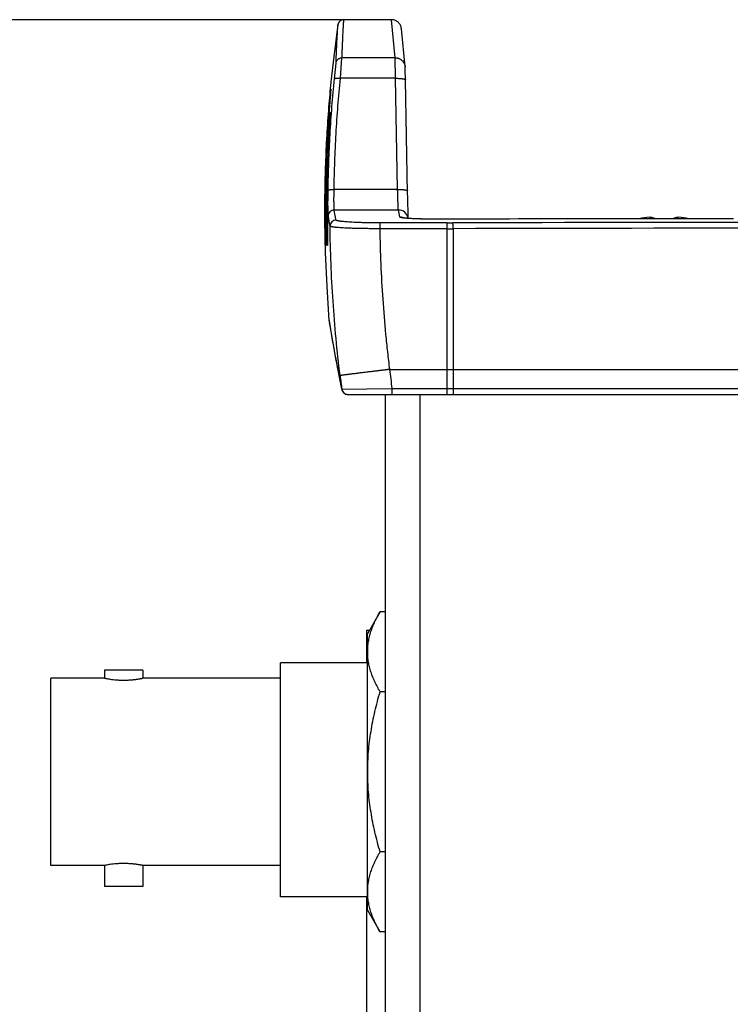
# Model space of a CAD drawing. Header units: inches. Extents: x 0 to 34, y 0 to 22.
# Tile 31 of 42: x 20.9 to 22.3, y 10.9 to 12.8. Entities that reach past the tile are written whole.
import ezdxf

# ---------------------------------------------------------------- set-up
doc = ezdxf.new("R2010")
doc.units = ezdxf.units.IN
doc.header["$LTSCALE"] = 1.87
doc.header["$MEASUREMENT"] = 0
doc.layers.get('0').update_dxf_attribs({"linetype": 'CONTINUOUS'})
doc.layers.add('DIMENSIONS', color=7, linetype='CONTINUOUS')
doc.styles.get("Standard").update_dxf_attribs({"font": 'txt', "width": 0.8})
doc.dimstyles.new('DIMSTYLE_1', dxfattribs={"dimtxt": 0.125, "dimasz": 0.18, "dimexe": 0.18, "dimexo": 0.0625, "dimgap": 0.09, "dimtad": 0, "dimtih": 1, "dimtoh": 1, "dimdec": 3, "dimzin": 4, "dimdsep": 46, "dimtxsty": 'STANDARD', "dimblk": '_FILLED', "dimblk1": '_FILLED', "dimblk2": '_FILLED', "dimcen": 0.09, "dimadec": 0, "dimazin": 0, "dimtp": 0.01, "dimtm": 0.01, "dimtfac": 1, "dimtdec": 3, "dimtofl": 0, "dimtmove": 0, "dimatfit": 3, "dimldrblk": '_FILLED', "dimfxl": 1, "dimtolj": 1, "dimtzin": 4, "dimarcsym": 0})

# ---------------------------------------------------------------- blocks, each defined once
blk = doc.blocks.new('_FILLED')
at = {"color": 0, "linetype": 'BYBLOCK'}
blk.add_solid([(0, 0), (-1, 0.174), (-1, -0.174)], dxfattribs=at)
blk = doc.blocks.new('*D0')
at = {"layer": 'DIMENSIONS', "color": 2, "linetype": 'CONTINUOUS'}
for p, q in [((21.5557, 12.8294), (19.3005, 12.8294)), ((19.4255, 12.8294), (19.4255, 7.8837)), ((19.4255, 3.5924), (19.4255, 7.6337)), ((21.5557, 3.5924), (19.3005, 3.5924))]:
    blk.add_line(p, q, dxfattribs=at)
at = {"layer": 'DIMENSIONS', "color": 2, "linetype": 'CONTINUOUS', "xscale": 0.18, "yscale": 0.18, "zscale": 0.18}
for p, rotation in [((19.4255, 12.8294), 90), ((19.4255, 3.5924), 270)]:
    blk.add_blockref('_FILLED', p, dxfattribs=dict(at, rotation=rotation))
at = {"layer": 'DIMENSIONS', "color": 2, "linetype": 'CONTINUOUS', "insert": (19.4255, 7.8212), "char_height": 0.125, "width": 1.425, "attachment_point": 2, "line_spacing_factor": 0.9}
blk.add_mtext('9.237{\\Ftxt.shx;\\W1.000000;\\H0.125000; }[234.62]', dxfattribs=at)

msp = doc.modelspace()

# ---------------------------------------------------------------- linework, layer by layer
at = {"color": 7, "linetype": 'CONTINUOUS'}
for p, q in [((21.6107, 12.8294), (21.5154, 12.8294)), ((21.6182, 12.7532), (21.6107, 12.8294)), ((21.6382, 12.7352), (21.6306, 12.8114)), ((21.5086, 12.7121), (21.5117, 12.7532)), ((21.6182, 12.7532), (21.5117, 12.7532)), ((21.6189, 12.7121), (21.6182, 12.7532)), ((21.4967, 12.7113), (21.4998, 12.7426)), ((21.6382, 12.7349), (21.6381, 12.7352)), ((21.6382, 12.7346), (21.6382, 12.7349)), ((21.6382, 12.7343), (21.6382, 12.7346)), ((21.6383, 12.7331), (21.6382, 12.7341)), ((21.6383, 12.7326), (21.6383, 12.7333)), ((21.6383, 12.7315), (21.6383, 12.7326)), ((21.6189, 12.7121), (21.5086, 12.7121)), ((21.6231, 12.4897), (21.6189, 12.7121)), ((21.6384, 12.7294), (21.6383, 12.7315)), ((21.6385, 12.7246), (21.6384, 12.7294)), ((21.6388, 12.7141), (21.6385, 12.7246)), ((21.6389, 12.709), (21.6388, 12.7141)), ((21.4895, 12.7045), (21.4894, 12.7038)), ((21.4894, 12.704), (21.4894, 12.7038)), ((21.4895, 12.705), (21.4895, 12.705)), ((21.4895, 12.705), (21.4895, 12.7045)), ((21.4895, 12.7049), (21.4895, 12.7048)), ((21.6432, 12.4823), (21.6389, 12.709)), ((21.4881, 12.6735), (21.4875, 12.6669)), ((21.4884, 12.6776), (21.4881, 12.6735)), ((21.4889, 12.6829), (21.4884, 12.6776)), ((21.4889, 12.687), (21.4889, 12.6873)), ((21.4889, 12.6867), (21.4889, 12.687)), ((21.4889, 12.6866), (21.4889, 12.6867)), ((21.4891, 12.6891), (21.4893, 12.6905)), ((21.4891, 12.689), (21.4891, 12.6891)), ((21.4893, 12.6905), (21.4892, 12.6889)), ((21.4892, 12.6889), (21.4892, 12.687)), ((21.4893, 12.6881), (21.4892, 12.6874)), ((21.4893, 12.6905), (21.4893, 12.6889)), ((21.4893, 12.6889), (21.4893, 12.6881)), ((21.4875, 12.6669), (21.4871, 12.6621)), ((21.4849, 12.6403), (21.4854, 12.6402)), ((21.4855, 12.6404), (21.4853, 12.6379)), ((21.4856, 12.6426), (21.4855, 12.6404)), ((21.4857, 12.644), (21.4856, 12.6426)), ((21.4858, 12.6451), (21.4857, 12.644)), ((21.4863, 12.6511), (21.4858, 12.6451)), ((21.4891, 12.6383), (21.4875, 12.6113)), ((21.4888, 12.6335), (21.4881, 12.6215)), ((21.4885, 12.6387), (21.4889, 12.643)), ((21.489, 12.6367), (21.4888, 12.6335)), ((21.4889, 12.6431), (21.4891, 12.6448)), ((21.4889, 12.643), (21.4889, 12.6431)), ((21.489, 12.6377), (21.489, 12.6367)), ((21.4891, 12.6446), (21.4891, 12.643)), ((21.4891, 12.6446), (21.4891, 12.6431)), ((21.4891, 12.643), (21.4891, 12.6385)), ((21.4891, 12.643), (21.4891, 12.6399)), ((21.4891, 12.6399), (21.4891, 12.6388)), ((21.4891, 12.6388), (21.4891, 12.6386)), ((21.4891, 12.6386), (21.4891, 12.6385)), ((21.4891, 12.6386), (21.4891, 12.6384)), ((21.4891, 12.6385), (21.4891, 12.6383)), ((21.4854, 12.5945), (21.4865, 12.5944)), ((21.4875, 12.6118), (21.4862, 12.5898)), ((21.4875, 12.6113), (21.487, 12.6037)), ((21.4864, 12.5933), (21.4862, 12.5898)), ((21.4864, 12.5934), (21.4864, 12.5933)), ((21.48, 12.54), (21.4797, 12.5334)), ((21.6231, 12.4897), (21.4959, 12.4897)), ((21.6434, 12.4692), (21.6431, 12.4866)), ((21.6437, 12.4585), (21.6434, 12.4692)), ((21.6439, 12.45), (21.6437, 12.4585)), ((21.6247, 12.4485), (21.4961, 12.4485)), ((21.6441, 12.4424), (21.6439, 12.45)), ((21.6442, 12.4372), (21.6441, 12.4424)), ((21.6444, 12.4342), (21.6442, 12.4372)), ((21.4779, 12.4274), (21.4784, 12.4274)), ((21.4784, 12.4274), (21.4784, 12.4267)), ((21.4784, 12.4267), (21.479, 12.3802)), ((21.4813, 12.4275), (21.4824, 12.4275)), ((21.4824, 12.4275), (21.4824, 12.4273)), ((21.588, 12.411), (21.588, 12.4227)), ((21.7226, 12.4227), (21.588, 12.4227)), ((21.6444, 12.4317), (21.6442, 12.4325)), ((21.6444, 12.4328), (21.6444, 12.4342)), ((21.6445, 12.4317), (21.6444, 12.4328)), ((21.655, 12.4311), (21.6512, 12.4313)), ((21.6593, 12.4309), (21.655, 12.4311)), ((21.6644, 12.4307), (21.6593, 12.4309)), ((21.6702, 12.4305), (21.6644, 12.4307)), ((21.7016, 12.4301), (21.7016, 12.4302)), ((21.7226, 12.0794), (21.7226, 12.4227)), ((22.0889, 12.4309), (21.895, 12.4306)), ((22.2891, 12.431), (22.0889, 12.4309)), ((22.2824, 12.431), (22.2824, 12.431)), ((22.2882, 12.431), (22.2824, 12.431)), ((22.2882, 12.431), (22.2882, 12.431)), ((21.4826, 12.4064), (21.4827, 12.3988)), ((21.4827, 12.3988), (21.483, 12.379)), ((21.7226, 12.411), (21.588, 12.411)), ((21.7342, 12.411), (21.7345, 12.1294)), ((21.4789, 12.3771), (21.4788, 12.3775)), ((21.4791, 12.3771), (21.4789, 12.3771)), ((21.4791, 12.3781), (21.4791, 12.3771)), ((21.4829, 12.3772), (21.4825, 12.3772)), ((21.483, 12.379), (21.4829, 12.3772)), ((21.4829, 12.3787), (21.4829, 12.3787)), ((21.4857, 12.2276), (21.4858, 12.2269)), ((21.4858, 12.2269), (21.4858, 12.2268)), ((21.4858, 12.2269), (21.4859, 12.2265)), ((21.4858, 12.2268), (21.4858, 12.2267)), ((21.4858, 12.2267), (21.4866, 12.2221)), ((21.4863, 12.2235), (21.4875, 12.2164)), ((21.4875, 12.2164), (21.4888, 12.2085)), ((21.502, 12.1352), (21.5061, 12.114)), ((21.6074, 12.1294), (23.351, 12.1294)), ((21.7345, 12.1294), (21.7344, 12.0912)), ((21.5061, 12.114), (21.5109, 12.0906)), ((21.5107, 12.0915), (21.5109, 12.0906)), ((21.5107, 12.0915), (21.5109, 12.0906)), ((21.5109, 12.0906), (21.5109, 12.0905)), ((21.5109, 12.0906), (21.5111, 12.0901)), ((21.5109, 12.0905), (21.5111, 12.0897)), ((21.5111, 12.0901), (21.5112, 12.0899)), ((21.5111, 12.0897), (21.5112, 12.0893)), ((21.5112, 12.0899), (21.5113, 12.0899)), ((21.5112, 12.0893), (21.5113, 12.089)), ((21.5113, 12.0899), (21.6118, 12.0912)), ((21.5146, 12.083), (21.5153, 12.0823)), ((21.6118, 12.0912), (21.6118, 12.0794)), ((21.6118, 12.0912), (23.351, 12.0912)), ((21.5224, 12.0795), (21.5231, 12.0794)), ((21.5231, 12.0794), (23.439, 12.0794)), ((21.5985, 4.3424), (21.5985, 12.0794)), ((21.6685, 4.3424), (21.6685, 12.0794)), ((21.5879, 11.6444), (21.5625, 11.6004)), ((21.5985, 11.6444), (21.5879, 11.6444)), ((21.5608, 11.6078), (21.5608, 11.5419)), ((21.5608, 11.6078), (21.5668, 11.6078)), ((21.5625, 11.0474), (21.5625, 11.6004)), ((21.3885, 11.0739), (21.3885, 11.5419)), ((21.5625, 11.5419), (21.3885, 11.5419)), ((20.9285, 11.1364), (20.9285, 11.5114)), ((21.0361, 11.5114), (20.9285, 11.5114)), ((21.036, 11.5272), (21.036, 11.5114)), ((21.113, 11.5272), (21.036, 11.5272)), ((21.113, 11.5272), (21.113, 11.5114)), ((21.3885, 11.5114), (21.113, 11.5114)), ((21.5985, 11.4842), (21.5879, 11.4842)), ((21.5985, 11.1637), (21.5879, 11.1637)), ((21.0361, 11.1364), (20.9285, 11.1364)), ((21.036, 11.1364), (21.036, 11.0947)), ((21.113, 11.1364), (21.113, 11.0947)), ((21.3885, 11.1364), (21.113, 11.1364)), ((21.113, 11.0947), (21.036, 11.0947)), ((21.5625, 11.0739), (21.3885, 11.0739)), ((21.5608, 11.0739), (21.5608, 10.5419)), ((21.5879, 11.0035), (21.5625, 11.0474)), ((21.5985, 11.0035), (21.5879, 11.0035))]:
    msp.add_line(p, q, dxfattribs=at)
for points in [[(21.5035, 12.8192), (21.4951, 12.7558), (21.4895, 12.705)], [(21.5154, 12.8294), (21.515, 12.8294), (21.5145, 12.8294), (21.5139, 12.8293), (21.5133, 12.8293), (21.5128, 12.8291), (21.5123, 12.829), (21.5117, 12.8289), (21.5112, 12.8287), (21.5108, 12.8285), (21.5103, 12.8283), (21.5098, 12.8281), (21.5094, 12.8278), (21.509, 12.8276), (21.5086, 12.8273), (21.5082, 12.827), (21.5078, 12.8268), (21.5075, 12.8265), (21.5072, 12.8262), (21.5068, 12.8259), (21.5066, 12.8256), (21.5063, 12.8252), (21.506, 12.8249), (21.5058, 12.8246), (21.5056, 12.8243), (21.5053, 12.824), (21.5051, 12.8237), (21.505, 12.8234), (21.5048, 12.8231), (21.5046, 12.8228), (21.5045, 12.8225), (21.5044, 12.8222), (21.5042, 12.8219), (21.5041, 12.8216), (21.504, 12.8213), (21.5039, 12.821), (21.5039, 12.8208), (21.5038, 12.8205), (21.5037, 12.8202), (21.5037, 12.82), (21.5036, 12.8197), (21.5036, 12.8195), (21.5035, 12.8193), (21.5035, 12.8192)], [(21.6306, 12.8114), (21.6304, 12.8132), (21.6299, 12.8149), (21.6294, 12.8165), (21.6287, 12.8182), (21.6279, 12.8197), (21.6269, 12.8212), (21.6258, 12.8226), (21.6246, 12.8238), (21.6233, 12.825), (21.6218, 12.826), (21.6203, 12.827), (21.6188, 12.8277), (21.6171, 12.8284), (21.6154, 12.8289), (21.6137, 12.8292), (21.6119, 12.8294), (21.6107, 12.8294)], [(21.6382, 12.7338), (21.6382, 12.7341), (21.6382, 12.7344)], [(21.4853, 12.6379), (21.482, 12.5861), (21.4797, 12.5334), (21.4785, 12.4804), (21.4784, 12.4274)], [(21.4891, 12.6383), (21.4891, 12.6379), (21.489, 12.6377)], [(21.4881, 12.6215), (21.488, 12.6201), (21.4875, 12.6118)], [(21.4862, 12.5898), (21.4839, 12.5363), (21.4826, 12.4819), (21.4824, 12.4275)], [(21.6512, 12.4313), (21.6479, 12.4315), (21.6464, 12.4316), (21.6451, 12.4317), (21.6438, 12.4318), (21.6425, 12.4319), (21.6414, 12.432), (21.6404, 12.4321), (21.6394, 12.4322), (21.6385, 12.4322), (21.6377, 12.4323), (21.637, 12.4324), (21.6364, 12.4325), (21.6358, 12.4326), (21.6353, 12.4326), (21.6349, 12.4327), (21.6346, 12.4328), (21.6343, 12.4328), (21.6342, 12.4328), (21.6341, 12.4328)], [(21.6979, 12.4302), (21.6934, 12.4302), (21.689, 12.4302), (21.6847, 12.4302), (21.6807, 12.4303), (21.6769, 12.4304), (21.6735, 12.4304), (21.6702, 12.4305)], [(21.895, 12.4306), (21.6978, 12.4302), (21.6933, 12.4302)], [(22.2954, 12.4309), (22.2944, 12.4309), (22.2933, 12.431), (22.2923, 12.431), (22.2912, 12.431), (22.2902, 12.431), (22.2891, 12.431)], [(21.4777, 12.377), (21.4781, 12.3632), (21.4811, 12.2956), (21.4857, 12.2276)], [(21.4857, 12.2276), (21.4857, 12.2275), (21.4857, 12.2273), (21.4858, 12.2272), (21.4858, 12.2271), (21.4858, 12.227), (21.4858, 12.2269), (21.4858, 12.2269)], [(21.4875, 12.2165), (21.4888, 12.2085), (21.4905, 12.1983)], [(21.4905, 12.1983), (21.4926, 12.1859), (21.4953, 12.1712), (21.4983, 12.1543), (21.502, 12.1352)], [(21.4905, 12.1983), (21.4927, 12.1858), (21.4953, 12.1711), (21.4983, 12.1543), (21.502, 12.1352)], [(21.5109, 12.0905), (21.511, 12.0902), (21.511, 12.09), (21.5111, 12.0897)], [(21.5112, 12.0893), (21.5113, 12.089), (21.5113, 12.0888), (21.5114, 12.0886), (21.5115, 12.0883), (21.5115, 12.0881), (21.5116, 12.0878), (21.5118, 12.0875), (21.5119, 12.0871), (21.512, 12.0867), (21.5122, 12.0863), (21.5125, 12.0859), (21.5127, 12.0854), (21.5131, 12.0849), (21.5135, 12.0843)], [(21.5127, 12.0854), (21.5131, 12.0849), (21.5135, 12.0843), (21.514, 12.0836), (21.5146, 12.083), (21.5153, 12.0823), (21.5161, 12.0817)], [(21.5161, 12.0817), (21.5169, 12.0811), (21.5179, 12.0806), (21.5189, 12.0802), (21.52, 12.0798), (21.5212, 12.0796), (21.5224, 12.0795), (21.5231, 12.0794)]]:
    msp.add_lwpolyline(points, dxfattribs=at)
for centre, radius, start, end in [((24.1243, 12.4438), 2.6477, 174.3643, 175.4315), ((21.5094, 12.703), 0.02, 174.3087, 175.3928), ((21.8711, 12.6485), 0.3841, 173.965, 174.2093), ((20.7236, 12.7472), 0.768, 355.194, 355.4699), ((21.5092, 12.6863), 0.02, 174.6728, 177.3343), ((21.3582, 12.6969), 0.1314, 355.5436, 355.8367), ((24.9238, 12.3849), 3.4478, 175.3892, 175.5722), ((24.0931, 12.4472), 2.6154, 175.767, 180.4343), ((24.0656, 12.4488), 2.5872, 175.8079, 176.9608), ((21.5089, 12.6384), 0.0198, 175.7175, 179.539), ((24.1018, 12.4471), 2.6206, 176.7745, 180.428), ((25.8437, 12.3513), 4.364, 176.6845, 176.8203), ((24.0812, 12.448), 2.6029, 176.9611, 177.9739), ((24.0827, 12.4479), 2.6004, 176.8716, 178.0545), ((24.101, 12.4473), 2.6187, 178.0546, 179.2409), ((24.1062, 12.4472), 2.6279, 178.1194, 179.2734), ((24.1273, 12.4469), 2.649, 179.2735, 180.4215), ((24.1266, 12.4469), 2.6442, 179.24, 180.4199), ((21.4961, 12.4365), 0.012, 89.9951, 180.1714), ((18.9104, 11.9527), 2.6188, 10.1919, 10.6438), ((18.9063, 11.9601), 2.6354, 10.2326, 10.6799), ((20.4501, 12.2102), 1.1984, 10.7778, 11.4684), ((21.6247, 12.4285), 0.02, 11.5361, 90.0542), ((26.1166, 12.4616), 4.6343, 180.4238, 180.6823), ((21.4998, 12.4162), 0.012, 89.9832, 180.5581), ((21.6275, 12.4143), 0.02, 70.2775, 90.0382), ((21.6275, 12.4143), 0.02, 66.4684, 70.126), ((21.7226, 16.6828), 4.2601, 270, 270.1497), ((22.4485, -262.5081), 274.9317, 89.851026, 90.148974), ((22.1368, 12.2946), 0.1396, 93.8148, 102.5605), ((22.1763, 12.2947), 0.1396, 77.6012, 86.1857), ((22.2884, 12.3219), 0.1091, 89.5536, 90.0859), ((21.7226, 17.0454), 4.6344, 270, 270.1435), ((22.4485, -262.2777), 274.6897, 89.850994, 90.149006), ((21.4977, 12.3776), 0.02, 181.2925, 181.4969), ((21.5399, 12.3806), 0.0612, 182.337, 182.8795), ((21.4989, 12.3776), 0.02, 172.5816, 181.4988), ((21.1727, 12.3754), 0.3063, 0.5076, 0.8891), ((21.4991, 12.3776), 0.02, 178.6886, 181.4963), ((21.5025, 12.3777), 0.02, 168.5266, 177.0857), ((21.5025, 12.3777), 0.02, 177.086, 181.4984), ((21.5029, 12.3777), 0.02, 176.1977, 177.1301), ((21.5029, 12.3777), 0.02, 177.1304, 181.496), ((24.3651, 12.6869), 2.9158, 189.0854, 191.7816), ((24.4092, 12.4657), 2.8224, 186.8427, 187.6246), ((24.3776, 12.4634), 2.8905, 186.8838, 187.4255), ((21.5231, 12.0914), 0.012, 187.4333, 269.9985), ((21.5232, 12.0914), 0.012, 187.4289, 269.9829)]:
    msp.add_arc(centre, radius, start, end, dxfattribs=at)
for points, knots in [([(21.4998, 12.7426), (21.5, 12.7486), (21.5003, 12.7573), (21.5008, 12.7684), (21.5012, 12.7759), (21.5015, 12.7828), (21.5018, 12.7891), (21.5021, 12.7947), (21.5024, 12.7998), (21.5026, 12.8043), (21.5028, 12.8077), (21.503, 12.8101), (21.5031, 12.8116), (21.5031, 12.8131), (21.5032, 12.8143), (21.5033, 12.8154), (21.5034, 12.8164), (21.5034, 12.8171), (21.5034, 12.8176), (21.5034, 12.818), (21.5035, 12.8182), (21.5035, 12.8185), (21.5035, 12.8187), (21.5035, 12.8189), (21.5035, 12.819), (21.5035, 12.819), (21.5035, 12.8191), (21.5035, 12.8191), (21.5035, 12.8191), (21.5035, 12.8192), (21.5035, 12.8192), (21.5035, 12.8192)], [0, 0, 0, 0, 0.234105, 0.339503, 0.437124, 0.526962, 0.609009, 0.683258, 0.749705, 0.808349, 0.859184, 0.881673, 0.902208, 0.920788, 0.937413, 0.952082, 0.964796, 0.975553, 0.980198, 0.984354, 0.988022, 0.9912, 0.993889, 0.996089, 0.9978, 0.998472, 0.999022, 0.99945, 0.999756, 0.999939, 1, 1, 1, 1]), ([(21.5117, 12.7532), (21.5118, 12.7563), (21.5121, 12.7622), (21.5124, 12.7709), (21.5127, 12.7789), (21.5131, 12.7863), (21.5134, 12.7932), (21.5137, 12.7994), (21.514, 12.8051), (21.5142, 12.8094), (21.5144, 12.8126), (21.5145, 12.8148), (21.5146, 12.8168), (21.5147, 12.8187), (21.5148, 12.8204), (21.5149, 12.8219), (21.515, 12.8234), (21.5151, 12.8246), (21.5152, 12.8256), (21.5152, 12.8263), (21.5152, 12.8267), (21.5153, 12.8272), (21.5153, 12.8276), (21.5153, 12.8279), (21.5153, 12.8282), (21.5153, 12.8285), (21.5154, 12.8287), (21.5154, 12.8289), (21.5154, 12.829), (21.5154, 12.8291), (21.5154, 12.8291), (21.5154, 12.8292), (21.5154, 12.8293), (21.5154, 12.8293), (21.5154, 12.8294), (21.5154, 12.8294), (21.5154, 12.8294), (21.5154, 12.8294), (21.5154, 12.8294), (21.5154, 12.8294), (21.5154, 12.8294), (21.5154, 12.8294), (21.5154, 12.8294), (21.5154, 12.8294), (21.5154, 12.8294), (21.5154, 12.8294), (21.5154, 12.8294)], [0, 0, 0, 0, 0.120939, 0.234112, 0.339511, 0.437132, 0.526968, 0.609013, 0.683262, 0.74971, 0.780007, 0.808353, 0.834746, 0.859186, 0.881673, 0.902206, 0.920785, 0.93741, 0.952079, 0.95868, 0.964792, 0.970415, 0.97555, 0.980195, 0.984352, 0.988019, 0.991198, 0.992604, 0.993887, 0.995049, 0.996088, 0.997005, 0.997799, 0.998472, 0.999022, 0.999251, 0.99945, 0.999618, 0.999755, 0.999862, 0.999904, 0.999939, 0.999966, 0.999985, 0.999996, 1, 1, 1, 1]), ([(21.4998, 12.7426), (21.4999, 12.7433), (21.5002, 12.7448), (21.501, 12.7468), (21.5022, 12.7486), (21.5037, 12.7502), (21.5055, 12.7515), (21.5075, 12.7525), (21.5096, 12.7531), (21.511, 12.7532), (21.5117, 12.7532)], [0, 0, 0, 0, 0.124709, 0.249472, 0.37432, 0.49927, 0.624329, 0.749486, 0.87472, 1, 1, 1, 1]), ([(21.6182, 12.7532), (21.6189, 12.7532), (21.6201, 12.7531), (21.6219, 12.7529), (21.6237, 12.7525), (21.6254, 12.7519), (21.6271, 12.7512), (21.6293, 12.75), (21.6317, 12.7481), (21.6338, 12.7459), (21.6352, 12.7439), (21.6361, 12.7423), (21.6369, 12.7406), (21.6375, 12.7389), (21.6379, 12.7371), (21.6381, 12.7359), (21.6381, 12.7353)], [0, 0, 0, 0, 0.062671, 0.125332, 0.187978, 0.250605, 0.31321, 0.37579, 0.500736, 0.625573, 0.68802, 0.750445, 0.812851, 0.875242, 0.937623, 1, 1, 1, 1]), ([(21.4959, 12.4897), (21.4962, 12.5083), (21.4971, 12.5454), (21.4997, 12.6011), (21.5034, 12.6566), (21.5068, 12.6936), (21.5086, 12.7121)], [0, 0, 0, 0, 0.249988, 0.499981, 0.749984, 1, 1, 1, 1]), ([(21.4967, 12.7113), (21.4967, 12.7113), (21.4967, 12.7114), (21.4968, 12.7115), (21.4969, 12.7115), (21.497, 12.7116), (21.4971, 12.7117), (21.4973, 12.7118), (21.4975, 12.7119), (21.4978, 12.712), (21.4982, 12.7121), (21.4988, 12.7122), (21.4995, 12.7123), (21.5003, 12.7123), (21.5012, 12.7124), (21.5021, 12.7124), (21.5031, 12.7124), (21.5045, 12.7124), (21.5064, 12.7123), (21.5079, 12.7122), (21.5086, 12.7121)], [0, 0, 0, 0, 0.008311, 0.017309, 0.027448, 0.039042, 0.05229, 0.067312, 0.084179, 0.102924, 0.146061, 0.196622, 0.254313, 0.318712, 0.389305, 0.465497, 0.54663, 0.631989, 0.812306, 1, 1, 1, 1]), ([(21.6189, 12.7121), (21.6202, 12.7121), (21.6227, 12.7121), (21.6259, 12.712), (21.6283, 12.7119), (21.6299, 12.7117), (21.6315, 12.7116), (21.633, 12.7114), (21.6343, 12.7111), (21.6354, 12.7109), (21.6363, 12.7107), (21.6369, 12.7105), (21.6373, 12.7103), (21.6377, 12.7102), (21.638, 12.71), (21.6383, 12.7099), (21.6385, 12.7097), (21.6387, 12.7095), (21.6388, 12.7094), (21.6389, 12.7092), (21.6389, 12.7091), (21.6389, 12.709)], [0, 0, 0, 0, 0.187753, 0.368429, 0.454016, 0.535376, 0.611771, 0.682521, 0.747013, 0.804714, 0.855195, 0.877631, 0.898162, 0.916782, 0.933502, 0.94836, 0.961431, 0.972849, 0.982831, 0.991718, 1, 1, 1, 1]), ([(21.4839, 12.4878), (21.4842, 12.5065), (21.4851, 12.5438), (21.4877, 12.5997), (21.4915, 12.6555), (21.4948, 12.6927), (21.4967, 12.7113)], [0, 0, 0, 0, 0.249988, 0.499981, 0.749984, 1, 1, 1, 1]), ([(21.4849, 12.6403), (21.485, 12.6415), (21.4852, 12.6439), (21.4856, 12.6488), (21.4862, 12.6568), (21.4869, 12.6655), (21.4876, 12.6736), (21.4881, 12.6787), (21.4885, 12.6829), (21.4888, 12.6855), (21.4889, 12.6866)], [0, 0, 0, 0, 0.079224, 0.15802, 0.312683, 0.599056, 0.72473, 0.834977, 0.927454, 1, 1, 1, 1]), ([(21.4892, 12.6867), (21.4892, 12.6867), (21.4892, 12.6867), (21.4892, 12.6866), (21.4892, 12.6866)], [0, 0, 0, 0, 0.247672, 1, 1, 1, 1]), ([(21.4892, 12.6866), (21.4892, 12.6866), (21.4892, 12.6866), (21.4892, 12.6866), (21.4892, 12.6865)], [0, 0, 0, 0, 0.247995, 1, 1, 1, 1]), ([(21.485, 12.6547), (21.4835, 12.6358), (21.4809, 12.598), (21.4783, 12.5411), (21.4769, 12.4843), (21.4767, 12.4463), (21.4769, 12.4274)], [0, 0, 0, 0, 0.25, 0.5, 0.75, 1, 1, 1, 1]), ([(21.4854, 12.5945), (21.4855, 12.5956), (21.4856, 12.5979), (21.4859, 12.6023), (21.4863, 12.6097), (21.4869, 12.6179), (21.4874, 12.6255), (21.4878, 12.6305), (21.4881, 12.6348), (21.4884, 12.6375), (21.4885, 12.6387)], [0, 0, 0, 0, 0.076093, 0.151843, 0.300983, 0.580715, 0.706377, 0.819468, 0.917934, 1, 1, 1, 1]), ([(21.4891, 12.6384), (21.4891, 12.6384), (21.4891, 12.6384), (21.4891, 12.6383), (21.4891, 12.6383)], [0, 0, 0, 0, 0.248278, 1, 1, 1, 1]), ([(21.4841, 12.4364), (21.4841, 12.4365), (21.4841, 12.4365), (21.4841, 12.4366), (21.4841, 12.4368), (21.4841, 12.437), (21.484, 12.4373), (21.484, 12.4378), (21.484, 12.4385), (21.484, 12.4392), (21.4839, 12.44), (21.4839, 12.441), (21.4839, 12.442), (21.4839, 12.4436), (21.4838, 12.4458), (21.4838, 12.4487), (21.4838, 12.452), (21.4837, 12.4557), (21.4837, 12.4596), (21.4837, 12.4638), (21.4837, 12.4699), (21.4838, 12.4779), (21.4839, 12.4845), (21.4839, 12.4878)], [0, 0, 0, 0, 0.001468, 0.003478, 0.006027, 0.00911, 0.016879, 0.02678, 0.038789, 0.052883, 0.069037, 0.08723, 0.107431, 0.129599, 0.179646, 0.236994, 0.301264, 0.371994, 0.448638, 0.530655, 0.617483, 0.80302, 1, 1, 1, 1]), ([(21.4839, 12.4878), (21.4839, 12.4879), (21.4839, 12.4879), (21.484, 12.488), (21.4841, 12.4881), (21.4842, 12.4882), (21.4843, 12.4883), (21.4845, 12.4884), (21.4847, 12.4885), (21.485, 12.4887), (21.4854, 12.4888), (21.486, 12.489), (21.4867, 12.4891), (21.4875, 12.4893), (21.4884, 12.4894), (21.4893, 12.4895), (21.4903, 12.4896), (21.4917, 12.4897), (21.4936, 12.4897), (21.4951, 12.4897), (21.4959, 12.4897)], [0, 0, 0, 0, 0.008308, 0.017308, 0.027456, 0.039068, 0.052343, 0.067402, 0.084313, 0.10311, 0.14637, 0.19707, 0.254906, 0.319446, 0.390162, 0.466445, 0.547623, 0.632966, 0.813006, 1, 1, 1, 1]), ([(21.4961, 12.4485), (21.4961, 12.4485), (21.4961, 12.4485), (21.4961, 12.4486), (21.4961, 12.4487), (21.4961, 12.4489), (21.496, 12.4492), (21.496, 12.4496), (21.496, 12.4501), (21.496, 12.4507), (21.4959, 12.4513), (21.4959, 12.4521), (21.4959, 12.4529), (21.4959, 12.4542), (21.4958, 12.456), (21.4958, 12.4583), (21.4958, 12.461), (21.4957, 12.4639), (21.4957, 12.467), (21.4957, 12.4704), (21.4957, 12.474), (21.4958, 12.4777), (21.4958, 12.483), (21.4959, 12.487), (21.4959, 12.4897)], [0, 0, 0, 0, 0.001481, 0.003498, 0.006049, 0.009132, 0.01689, 0.026765, 0.038744, 0.052804, 0.068921, 0.087066, 0.107208, 0.129312, 0.179241, 0.236501, 0.300684, 0.371335, 0.447953, 0.529993, 0.616872, 0.707973, 0.802647, 1, 1, 1, 1]), ([(21.6231, 12.4897), (21.6244, 12.4898), (21.6269, 12.4898), (21.6301, 12.4897), (21.6325, 12.4895), (21.6341, 12.4894), (21.6357, 12.4892), (21.6372, 12.489), (21.6385, 12.4888), (21.6396, 12.4885), (21.6405, 12.4883), (21.6411, 12.4881), (21.6415, 12.4879), (21.6419, 12.4878), (21.6422, 12.4876), (21.6425, 12.4875), (21.6427, 12.4873), (21.6429, 12.4872), (21.643, 12.487), (21.6431, 12.4868), (21.6431, 12.4867), (21.6431, 12.4866)], [0, 0, 0, 0, 0.187755, 0.368431, 0.454018, 0.535377, 0.611772, 0.68252, 0.747011, 0.804712, 0.855192, 0.877627, 0.898159, 0.916779, 0.933499, 0.948357, 0.961429, 0.972848, 0.98283, 0.991718, 1, 1, 1, 1]), ([(21.6247, 12.4485), (21.6246, 12.4485), (21.6246, 12.4485), (21.6246, 12.4486), (21.6246, 12.4487), (21.6246, 12.4489), (21.6246, 12.4492), (21.6245, 12.4496), (21.6245, 12.4501), (21.6244, 12.4507), (21.6244, 12.4513), (21.6244, 12.4521), (21.6243, 12.4529), (21.6243, 12.4542), (21.6242, 12.456), (21.6241, 12.4583), (21.624, 12.461), (21.6239, 12.4639), (21.6238, 12.467), (21.6236, 12.4704), (21.6235, 12.4753), (21.6233, 12.4817), (21.6232, 12.487), (21.6231, 12.4897)], [0, 0, 0, 0, 0.001493, 0.003517, 0.006073, 0.009161, 0.01693, 0.026816, 0.038804, 0.052873, 0.068999, 0.087153, 0.107303, 0.129414, 0.179356, 0.236625, 0.300814, 0.371466, 0.448079, 0.530109, 0.616972, 0.802702, 1, 1, 1, 1]), ([(21.4769, 12.4274), (21.4769, 12.4257), (21.4769, 12.4225), (21.477, 12.4176), (21.477, 12.4129), (21.4771, 12.4082), (21.4772, 12.4038), (21.4772, 12.3996), (21.4773, 12.3956), (21.4774, 12.3925), (21.4774, 12.3902), (21.4774, 12.3885), (21.4775, 12.387), (21.4775, 12.3856), (21.4775, 12.3843), (21.4776, 12.3831), (21.4776, 12.3819), (21.4776, 12.3809), (21.4776, 12.38), (21.4777, 12.3794), (21.4777, 12.3789), (21.4777, 12.3786), (21.4777, 12.3783), (21.4777, 12.378), (21.4777, 12.3778), (21.4777, 12.3776), (21.4777, 12.3775), (21.4777, 12.3774), (21.4777, 12.3773), (21.4777, 12.3772), (21.4777, 12.3772), (21.4777, 12.3771), (21.4777, 12.3771), (21.4777, 12.3771), (21.4777, 12.3771), (21.4777, 12.3771), (21.4777, 12.3771), (21.4777, 12.377), (21.4777, 12.377), (21.4777, 12.377), (21.4777, 12.377), (21.4777, 12.377), (21.4777, 12.377), (21.4777, 12.377)], [0, 0, 0, 0, 0.097692, 0.194458, 0.28939, 0.381582, 0.470147, 0.554264, 0.633119, 0.705906, 0.739809, 0.771945, 0.802237, 0.830602, 0.856962, 0.881245, 0.903403, 0.923388, 0.941154, 0.956653, 0.963537, 0.969835, 0.975544, 0.98066, 0.985178, 0.989099, 0.992421, 0.993856, 0.995142, 0.996278, 0.997262, 0.998097, 0.99878, 0.999065, 0.999312, 0.999521, 0.999693, 0.999827, 0.999922, 0.999956, 0.99998, 0.999995, 1, 1, 1, 1]), ([(21.4788, 12.3781), (21.4788, 12.3785), (21.4788, 12.3793), (21.4787, 12.3807), (21.4787, 12.3824), (21.4786, 12.3854), (21.4784, 12.3898), (21.4783, 12.396), (21.4782, 12.403), (21.478, 12.4107), (21.4779, 12.4175), (21.4779, 12.4231), (21.4779, 12.426), (21.4779, 12.4274)], [0, 0, 0, 0, 0.021364, 0.049912, 0.085442, 0.127639, 0.230727, 0.356178, 0.50021, 0.658637, 0.826837, 0.913107, 1, 1, 1, 1]), ([(21.4825, 12.3772), (21.4825, 12.3772), (21.4825, 12.3772), (21.4825, 12.3772), (21.4825, 12.3772), (21.4825, 12.3772), (21.4825, 12.3772), (21.4825, 12.3773), (21.4825, 12.3773), (21.4825, 12.3774), (21.4825, 12.3776), (21.4825, 12.3777), (21.4824, 12.3779), (21.4824, 12.3781), (21.4824, 12.3784), (21.4824, 12.3787), (21.4824, 12.379), (21.4824, 12.3795), (21.4823, 12.3802), (21.4823, 12.3811), (21.4823, 12.3821), (21.4822, 12.3832), (21.4822, 12.3844), (21.4821, 12.3857), (21.4821, 12.3871), (21.482, 12.3887), (21.482, 12.3903), (21.4819, 12.3926), (21.4818, 12.3957), (21.4817, 12.3997), (21.4817, 12.4039), (21.4816, 12.4083), (21.4815, 12.413), (21.4814, 12.4177), (21.4814, 12.4226), (21.4813, 12.4259), (21.4813, 12.4275)], [0, 0, 0, 0, 0.000113, 0.000216, 0.000354, 0.000742, 0.001279, 0.001967, 0.002806, 0.004934, 0.007663, 0.010994, 0.014923, 0.019448, 0.024565, 0.03027, 0.036561, 0.043434, 0.058915, 0.076681, 0.096683, 0.11886, 0.14315, 0.169494, 0.197831, 0.228102, 0.260237, 0.294148, 0.366935, 0.44575, 0.529864, 0.618442, 0.710622, 0.805545, 0.902311, 1, 1, 1, 1]), ([(21.588, 12.4227), (21.5851, 12.4227), (21.5794, 12.4227), (21.5709, 12.4228), (21.5626, 12.4229), (21.5545, 12.4231), (21.5468, 12.4233), (21.5394, 12.4236), (21.5325, 12.4239), (21.5261, 12.4243), (21.5204, 12.4247), (21.5159, 12.4251), (21.5127, 12.4254), (21.5106, 12.4256), (21.5086, 12.4259), (21.5069, 12.4261), (21.5053, 12.4264), (21.5039, 12.4266), (21.5029, 12.4269), (21.5022, 12.427), (21.5017, 12.4272), (21.5013, 12.4273), (21.5009, 12.4274), (21.5006, 12.4276), (21.5004, 12.4277), (21.5002, 12.4278), (21.5, 12.4279), (21.4999, 12.428), (21.4999, 12.4281), (21.4999, 12.4282), (21.4998, 12.4282)], [0, 0, 0, 0, 0.096883, 0.192842, 0.28695, 0.37831, 0.46606, 0.549357, 0.62744, 0.699581, 0.765077, 0.823363, 0.84964, 0.87392, 0.896143, 0.916268, 0.934258, 0.950082, 0.963713, 0.969699, 0.975131, 0.980012, 0.984344, 0.988136, 0.991401, 0.994166, 0.996475, 0.997477, 0.998388, 1, 1, 1, 1]), ([(21.6341, 12.4326), (21.6336, 12.4327), (21.6326, 12.4328), (21.6313, 12.433), (21.6303, 12.4332), (21.6297, 12.4333), (21.6292, 12.4334), (21.6288, 12.4335), (21.6285, 12.4336), (21.6282, 12.4337), (21.6279, 12.4339), (21.6278, 12.4339), (21.6276, 12.434), (21.6275, 12.4341), (21.6275, 12.4342), (21.6274, 12.4343)], [0, 0, 0, 0, 0.217508, 0.408662, 0.572988, 0.645033, 0.710321, 0.768858, 0.820666, 0.865788, 0.90432, 0.936474, 0.950279, 0.962658, 1, 1, 1, 1]), ([(21.7016, 12.4301), (21.6981, 12.4301), (21.6912, 12.4301), (21.6809, 12.4302), (21.6711, 12.4304), (21.6619, 12.4307), (21.6546, 12.431), (21.6493, 12.4313), (21.6456, 12.4315), (21.6423, 12.4318), (21.6393, 12.432), (21.6366, 12.4323), (21.6349, 12.4325), (21.6341, 12.4326)], [0, 0, 0, 0, 0.154917, 0.307402, 0.454165, 0.592039, 0.718087, 0.775807, 0.829592, 0.879159, 0.924224, 0.964566, 1, 1, 1, 1]), ([(22.2824, 12.431), (22.1856, 12.431), (21.992, 12.4308), (21.7984, 12.4304), (21.7016, 12.4301)], [0, 0, 0, 0, 0.500101, 1, 1, 1, 1]), ([(21.7342, 12.411), (21.7342, 12.4118), (21.7342, 12.4132), (21.7341, 12.4153), (21.7341, 12.4169), (21.734, 12.4182), (21.734, 12.419), (21.734, 12.4198), (21.7339, 12.4204), (21.7339, 12.421), (21.7339, 12.4216), (21.7338, 12.4219), (21.7338, 12.4222), (21.7338, 12.4223), (21.7338, 12.4224), (21.7337, 12.4225), (21.7337, 12.4226), (21.7337, 12.4227), (21.7337, 12.4227)], [0, 0, 0, 0, 0.188295, 0.36927, 0.53677, 0.613663, 0.6851, 0.750472, 0.809227, 0.860866, 0.904958, 0.94114, 0.956172, 0.969127, 0.979985, 0.988738, 0.995393, 1, 1, 1, 1]), ([(22.1396, 12.4309), (22.1386, 12.4313), (22.1366, 12.432), (22.1336, 12.4329), (22.1306, 12.4335), (22.1285, 12.4338), (22.1275, 12.4339)], [0, 0, 0, 0, 0.254676, 0.50576, 0.753954, 1, 1, 1, 1]), ([(22.1855, 12.4339), (22.1845, 12.4338), (22.1825, 12.4335), (22.1795, 12.4329), (22.1765, 12.432), (22.1745, 12.4313), (22.1735, 12.431)], [0, 0, 0, 0, 0.24608, 0.494292, 0.745367, 1, 1, 1, 1]), ([(21.588, 12.411), (21.5863, 12.411), (21.5831, 12.411), (21.5766, 12.411), (21.5686, 12.4111), (21.5591, 12.4112), (21.55, 12.4113), (21.5412, 12.4115), (21.5328, 12.4118), (21.525, 12.4121), (21.5177, 12.4124), (21.5112, 12.4128), (21.5061, 12.4132), (21.5025, 12.4135), (21.5001, 12.4137), (21.4978, 12.4139), (21.4958, 12.4141), (21.494, 12.4144), (21.4925, 12.4146), (21.4913, 12.4148), (21.4905, 12.415), (21.49, 12.4151), (21.4895, 12.4152), (21.4891, 12.4154), (21.4887, 12.4155), (21.4884, 12.4156), (21.4882, 12.4157), (21.4881, 12.4158), (21.488, 12.4159), (21.4879, 12.416), (21.4878, 12.4161)], [0, 0, 0, 0, 0.048564, 0.097012, 0.193096, 0.287335, 0.378831, 0.466715, 0.550156, 0.628367, 0.700614, 0.766224, 0.824588, 0.850883, 0.875172, 0.897401, 0.91752, 0.935488, 0.951268, 0.964832, 0.970778, 0.976164, 0.980992, 0.985262, 0.988981, 0.992157, 0.994804, 0.995939, 0.996954, 1, 1, 1, 1]), ([(21.5079, 12.117), (21.5049, 12.1418), (21.4995, 12.1915), (21.4935, 12.2663), (21.4894, 12.3412), (21.4881, 12.3911), (21.4878, 12.4161)], [0, 0, 0, 0, 0.250001, 0.500001, 0.75, 1, 1, 1, 1]), ([(21.6074, 12.1294), (21.606, 12.1411), (21.6033, 12.1645), (21.5985, 12.2113), (21.5936, 12.2699), (21.5897, 12.3404), (21.5883, 12.3875), (21.588, 12.411)], [0, 0, 0, 0, 0.125002, 0.250005, 0.500004, 0.750002, 1, 1, 1, 1]), ([(21.6069, 12.1294), (21.6065, 12.1294), (21.6057, 12.1294), (21.6045, 12.1293), (21.6035, 12.1291), (21.6027, 12.1289), (21.6021, 12.1288), (21.6015, 12.1287), (21.6009, 12.1287), (21.6003, 12.1286), (21.5995, 12.1285), (21.5985, 12.1283), (21.5973, 12.1282), (21.5961, 12.1281), (21.5949, 12.128), (21.5937, 12.1278), (21.5921, 12.1276), (21.5901, 12.1274), (21.5877, 12.1271), (21.5853, 12.1268), (21.583, 12.1265), (21.5807, 12.1262), (21.5783, 12.1259), (21.576, 12.1257), (21.573, 12.1253), (21.5693, 12.1248), (21.5648, 12.1243), (21.5605, 12.1238), (21.5563, 12.1232), (21.551, 12.1226), (21.5446, 12.1218), (21.5385, 12.121), (21.5339, 12.1205), (21.5308, 12.1201), (21.5278, 12.1197), (21.525, 12.1193), (21.5224, 12.119), (21.52, 12.1187), (21.5178, 12.1184), (21.5158, 12.1181), (21.5143, 12.1179), (21.5132, 12.1178), (21.5124, 12.1177), (21.5117, 12.1176), (21.5111, 12.1175), (21.5105, 12.1175), (21.51, 12.1174), (21.5096, 12.1173), (21.5093, 12.1173), (21.5091, 12.1173), (21.5089, 12.1172), (21.5088, 12.1172), (21.5087, 12.1172), (21.5087, 12.1172), (21.5086, 12.1172), (21.5085, 12.1172), (21.5083, 12.1172), (21.5082, 12.1173), (21.5082, 12.1172), (21.5081, 12.1172), (21.5081, 12.1172), (21.508, 12.1172), (21.508, 12.1172), (21.508, 12.1171), (21.508, 12.1171), (21.5079, 12.1171), (21.5079, 12.117), (21.5079, 12.117), (21.5079, 12.117), (21.5079, 12.117), (21.5079, 12.117), (21.5079, 12.117)], [0, 0, 0, 0, 0.012165, 0.024343, 0.036555, 0.042668, 0.048779, 0.054884, 0.060979, 0.067067, 0.073148, 0.085294, 0.097423, 0.109537, 0.121637, 0.133722, 0.145789, 0.169858, 0.193821, 0.217667, 0.241382, 0.264954, 0.288368, 0.311609, 0.334664, 0.380161, 0.424753, 0.468332, 0.510795, 0.552043, 0.630501, 0.702964, 0.73673, 0.768745, 0.798932, 0.827221, 0.853544, 0.877839, 0.900048, 0.920119, 0.938005, 0.946115, 0.953662, 0.960644, 0.967055, 0.972891, 0.97815, 0.982828, 0.984949, 0.986924, 0.988751, 0.98961, 0.990433, 0.991222, 0.991977, 0.993386, 0.994648, 0.995748, 0.996238, 0.996694, 0.997127, 0.99755, 0.997966, 0.998371, 0.998759, 0.999118, 0.999436, 0.999698, 0.99989, 0.999956, 1, 1, 1, 1]), ([(21.7344, 12.0912), (21.7344, 12.0905), (21.7344, 12.0889), (21.7344, 12.0871), (21.7344, 12.0857), (21.7344, 12.0847), (21.7343, 12.0838), (21.7343, 12.0829), (21.7343, 12.0821), (21.7342, 12.0814), (21.7342, 12.0809), (21.7342, 12.0804), (21.7341, 12.0801), (21.7341, 12.08), (21.7341, 12.0798), (21.7341, 12.0797), (21.734, 12.0796), (21.734, 12.0796), (21.734, 12.0795), (21.734, 12.0795), (21.734, 12.0795), (21.734, 12.0794), (21.734, 12.0794), (21.734, 12.0794)], [0, 0, 0, 0, 0.195389, 0.382782, 0.471265, 0.555151, 0.633653, 0.706035, 0.771618, 0.82979, 0.880011, 0.921818, 0.939446, 0.954839, 0.967965, 0.973672, 0.978806, 0.987351, 0.990768, 0.993623, 0.995927, 0.997711, 1, 1, 1, 1]), ([(21.5879, 11.4842), (21.586, 11.4874), (21.5825, 11.4939), (21.5776, 11.5037), (21.5733, 11.5137), (21.5697, 11.5237), (21.5668, 11.5338), (21.5647, 11.5439), (21.5634, 11.5541), (21.563, 11.5643), (21.5634, 11.5745), (21.5647, 11.5846), (21.5668, 11.5948), (21.5697, 11.6048), (21.5733, 11.6148), (21.5776, 11.6248), (21.5825, 11.6347), (21.586, 11.6411), (21.5879, 11.6444)], [0, 0, 0, 0, 0.065941, 0.130788, 0.19453, 0.257202, 0.318895, 0.379765, 0.44004, 0.5, 0.55996, 0.620235, 0.681105, 0.742798, 0.80547, 0.869212, 0.934059, 1, 1, 1, 1]), ([(21.036, 11.5114), (21.037, 11.5112), (21.0408, 11.5105), (21.0487, 11.5092), (21.058, 11.5081), (21.0671, 11.5075), (21.072, 11.5074), (21.0745, 11.5074)], [0, 0, 0, 0, 0.077318, 0.295373, 0.618986, 0.805764, 1, 1, 1, 1]), ([(21.0745, 11.5074), (21.077, 11.5074), (21.0808, 11.5075), (21.0857, 11.5078), (21.0892, 11.508), (21.0927, 11.5083), (21.0959, 11.5087), (21.0989, 11.509), (21.1017, 11.5094), (21.1042, 11.5098), (21.1064, 11.5102), (21.1081, 11.5105), (21.1093, 11.5107), (21.1101, 11.5109), (21.1108, 11.511), (21.1113, 11.5111), (21.1119, 11.5112), (21.1123, 11.5113), (21.1126, 11.5114), (21.1128, 11.5114), (21.1131, 11.5115), (21.113, 11.5114)], [0, 0, 0, 0, 0.19422, 0.288993, 0.380992, 0.469356, 0.553261, 0.631932, 0.704634, 0.770679, 0.829423, 0.880271, 0.902564, 0.922687, 0.940584, 0.956204, 0.969501, 0.980435, 0.988975, 0.995094, 1, 1, 1, 1]), ([(21.5879, 11.1637), (21.586, 11.1702), (21.5824, 11.1833), (21.5776, 11.203), (21.5733, 11.2229), (21.5697, 11.2429), (21.5668, 11.2631), (21.5647, 11.2833), (21.5634, 11.3036), (21.563, 11.3239), (21.5634, 11.3443), (21.5647, 11.3646), (21.5668, 11.3848), (21.5697, 11.4049), (21.5733, 11.4249), (21.5776, 11.4448), (21.5824, 11.4646), (21.586, 11.4776), (21.5879, 11.4842)], [0, 0, 0, 0, 0.062501, 0.125002, 0.187503, 0.250003, 0.312502, 0.375002, 0.437501, 0.5, 0.562499, 0.624998, 0.687498, 0.749997, 0.812497, 0.874998, 0.937499, 1, 1, 1, 1]), ([(21.5879, 11.0035), (21.586, 11.0067), (21.5825, 11.0132), (21.5776, 11.0231), (21.5733, 11.033), (21.5697, 11.043), (21.5668, 11.0531), (21.5647, 11.0632), (21.5634, 11.0734), (21.563, 11.0836), (21.5634, 11.0938), (21.5647, 11.104), (21.5668, 11.1141), (21.5697, 11.1242), (21.5733, 11.1342), (21.5776, 11.1441), (21.5825, 11.154), (21.586, 11.1605), (21.5879, 11.1637)], [0, 0, 0, 0, 0.065941, 0.130788, 0.19453, 0.257202, 0.318895, 0.379765, 0.44004, 0.5, 0.55996, 0.620235, 0.681105, 0.742798, 0.80547, 0.869212, 0.934059, 1, 1, 1, 1]), ([(21.0745, 11.1404), (21.072, 11.1404), (21.0671, 11.1403), (21.058, 11.1398), (21.0487, 11.1387), (21.0408, 11.1374), (21.037, 11.1366), (21.036, 11.1364)], [0, 0, 0, 0, 0.194236, 0.381014, 0.704627, 0.922682, 1, 1, 1, 1]), ([(21.113, 11.1364), (21.1131, 11.1364), (21.1128, 11.1365), (21.1126, 11.1365), (21.1123, 11.1366), (21.1119, 11.1367), (21.1113, 11.1368), (21.1108, 11.1369), (21.1101, 11.137), (21.1093, 11.1372), (21.1081, 11.1374), (21.1064, 11.1377), (21.1042, 11.1381), (21.1017, 11.1384), (21.0989, 11.1388), (21.0959, 11.1392), (21.0927, 11.1396), (21.0892, 11.1399), (21.0857, 11.1401), (21.0808, 11.1404), (21.077, 11.1404), (21.0745, 11.1404)], [0, 0, 0, 0, 0.004906, 0.011025, 0.019565, 0.030499, 0.043796, 0.059416, 0.077313, 0.097436, 0.119729, 0.170577, 0.229321, 0.295366, 0.368068, 0.446739, 0.530644, 0.619008, 0.711007, 0.80578, 1, 1, 1, 1])]:
    msp.add_open_spline(points, degree=3, knots=knots, dxfattribs=at)
for points in [[(21.4891, 12.6889), (21.4891, 12.6889), (21.4891, 12.6889), (21.4891, 12.689)], [(21.4893, 12.6889), (21.4893, 12.6889), (21.4893, 12.6889), (21.4893, 12.6889)], [(21.4893, 12.6889), (21.4893, 12.6889), (21.4893, 12.6889), (21.4893, 12.6889)], [(21.4889, 12.643), (21.4889, 12.643), (21.4889, 12.643), (21.4889, 12.643)], [(21.4891, 12.6431), (21.4891, 12.643), (21.4891, 12.643), (21.4891, 12.643)], [(21.4891, 12.643), (21.4891, 12.643), (21.4891, 12.643), (21.4891, 12.643)], [(21.6342, 12.4331), (21.6342, 12.4331), (21.6342, 12.4331), (21.6343, 12.4331)], [(21.7016, 12.4301), (21.7016, 12.4301), (21.7016, 12.4301), (21.7016, 12.4301)]]:
    msp.add_open_spline(points, degree=3, dxfattribs=at)

# ---------------------------------------------------------------- dimensions: what is measured, and where the dimension line sits
at = {"layer": 'DIMENSIONS', "color": 2, "linetype": 'CONTINUOUS'}
dim = msp.add_linear_dim(base=(19.4255, 12.8294), p1=(21.5557, 3.5924), p2=(21.5557, 12.8294), angle=90, dimstyle='DIMSTYLE_1', dxfattribs=at)
dim.commit()
dim.dimension.update_dxf_attribs({"geometry": '*D0', "text_midpoint": (19.2755, 7.7587), "dimtype": 160})

doc.saveas('drawing.dxf')
